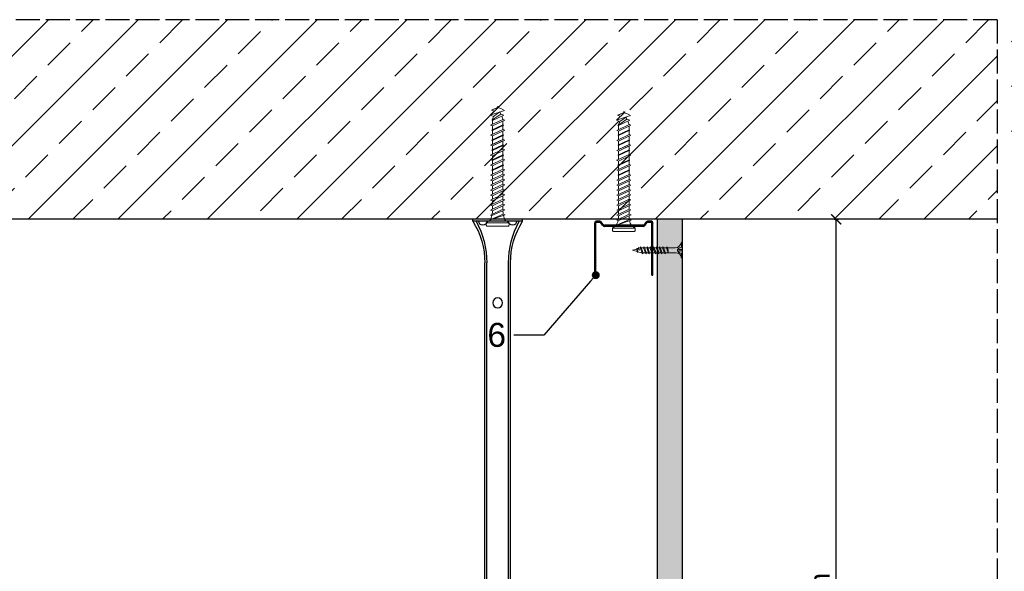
# Model space of a CAD drawing. Header units: millimetres. Extents: x 1837 to 3822, y 1456 to 2447.
# Tile 7 of 8: x 2972 to 3466, y 2171 to 2447. Entities that reach past the tile are written whole.
import ezdxf
from ezdxf import colors
from ezdxf.entities.mleader import LeaderData, LeaderLine
from ezdxf.math import Vec2, Vec3

# ---------------------------------------------------------------- set-up
doc = ezdxf.new("R2010")
doc.units = ezdxf.units.MM
doc.linetypes.add('ACAD_ISO02W100', pattern=[15, 12, -3])
for name, color, linetype, lineweight in [('_RIGIPS AKCESORIA', 7, 'Continuous', 18), ('_RIGIPS G-K', 7, 'Continuous', 25), ('_RIGIPS PROFIL', 7, 'Continuous', 9), ('PRZERYWANA', 7, 'ACAD_ISO02W100', 25)]:
    doc.layers.add(name, color=color, linetype=linetype, lineweight=lineweight)
doc.styles.get("Standard").update_dxf_attribs({"font": 'arial.ttf'})
doc.dimstyles.new('ISO-25', dxfattribs={"dimtxt": 2.5, "dimasz": 2.5, "dimexe": 1.25, "dimexo": 0.625, "dimtad": 1, "dimtxsty": 'Standard', "dimcen": 2.5, "dimadec": 0, "dimazin": 0, "dimtfac": 1, "dimtmove": 0, "dimatfit": 3, "dimfxl": 1, "dimarcsym": 0})

# ---------------------------------------------------------------- blocks, each defined once
blk = doc.blocks.new('kolek beton 65')
at = {"layer": '_RIGIPS AKCESORIA'}
for p, q in [((-68.91, -931.37), (-69.76, -932.23)), ((-69.76, -932.23), (-69.76, -941.73)), ((-67.81, -931.28), (-68.91, -931.37)), ((-68.91, -942.59), (-68.91, -931.37)), ((-67.26, -942.18), (-67.26, -931.78)), ((-126.91, -936.37), (-127.26, -936.98)), ((-126.9, -936.83), (-127.26, -936.98)), ((-126.72, -937.2), (-127.26, -936.98)), ((-127.02, -936.57), (-125.7, -939.37)), ((-125.41, -940.08), (-126.91, -936.37)), ((-126.69, -936.74), (-126.75, -936.77)), ((-125.96, -934.72), (-126.69, -936.74)), ((-126.69, -936.74), (-122.91, -940.73)), ((-125.3, -933.58), (-125.96, -934.72)), ((-122.91, -940.73), (-125.3, -933.58)), ((-123.47, -935.41), (-124.54, -935.85)), ((-122.3, -939.04), (-124.54, -935.85)), ((-122.93, -933.94), (-123.47, -935.41)), ((-123.47, -935.41), (-120.37, -939.96)), ((-120.25, -939.63), (-122.93, -933.94)), ((-120.86, -934.33), (-122.44, -934.98)), ((-120.81, -934.33), (-120.86, -934.33)), ((-120.48, -933.42), (-120.81, -934.33)), ((-117.85, -940.54), (-120.81, -934.33)), ((-117.51, -939.63), (-120.48, -933.42)), ((-118.08, -934.33), (-120.05, -934.33)), ((-117.93, -933.94), (-118.08, -934.33)), ((-118.08, -934.33), (-115.39, -940.02)), ((-115.25, -939.63), (-117.93, -933.94)), ((-115.81, -934.33), (-117.73, -934.33)), ((-115.48, -933.42), (-115.81, -934.33)), ((-112.85, -940.54), (-115.81, -934.33)), ((-112.51, -939.63), (-115.48, -933.42)), ((-113.08, -934.33), (-115.05, -934.33)), ((-112.93, -933.94), (-113.08, -934.33)), ((-113.08, -934.33), (-110.39, -940.02)), ((-110.25, -939.63), (-112.93, -933.94)), ((-110.81, -934.33), (-112.73, -934.33)), ((-110.48, -933.42), (-110.81, -934.33)), ((-110.48, -933.42), (-110.81, -934.33)), ((-108.28, -939.63), (-110.81, -934.33)), ((-107.85, -940.54), (-110.81, -934.33)), ((-107.51, -939.63), (-110.48, -933.42)), ((-108.08, -934.33), (-110.05, -934.33)), ((-107.51, -939.63), (-110.05, -934.33)), ((-107.93, -933.94), (-108.08, -934.33)), ((-108.08, -934.33), (-105.39, -940.02)), ((-105.25, -939.63), (-107.93, -933.94)), ((-105.81, -934.33), (-107.73, -934.33)), ((-105.48, -933.42), (-105.81, -934.33)), ((-102.85, -940.54), (-105.81, -934.33)), ((-102.51, -939.63), (-105.48, -933.42)), ((-103.08, -934.33), (-105.05, -934.33)), ((-102.93, -933.94), (-103.08, -934.33)), ((-103.08, -934.33), (-100.39, -940.02)), ((-100.25, -939.63), (-102.93, -933.94)), ((-100.81, -934.33), (-102.73, -934.33)), ((-100.48, -933.42), (-100.81, -934.33)), ((-97.85, -940.54), (-100.81, -934.33)), ((-97.51, -939.63), (-100.48, -933.42)), ((-98.08, -934.33), (-100.05, -934.33)), ((-97.93, -933.94), (-98.08, -934.33)), ((-98.08, -934.33), (-95.39, -940.02)), ((-95.25, -939.63), (-97.93, -933.94)), ((-95.81, -934.33), (-97.73, -934.33)), ((-95.48, -933.42), (-95.81, -934.33)), ((-92.85, -940.54), (-95.81, -934.33)), ((-92.51, -939.63), (-95.48, -933.42)), ((-93.31, -934.33), (-95.05, -934.33)), ((-92.98, -933.42), (-93.31, -934.33)), ((-90.35, -940.54), (-93.31, -934.33)), ((-90.01, -939.63), (-92.98, -933.42)), ((-90.81, -934.33), (-92.55, -934.33)), ((-90.48, -933.42), (-90.81, -934.33)), ((-87.85, -940.54), (-90.81, -934.33)), ((-87.51, -939.63), (-90.48, -933.42)), ((-88.31, -934.33), (-90.05, -934.33)), ((-87.98, -933.42), (-88.31, -934.33)), ((-85.35, -940.54), (-88.31, -934.33)), ((-85.01, -939.63), (-87.98, -933.42)), ((-85.81, -934.33), (-87.55, -934.33)), ((-85.48, -933.42), (-85.81, -934.33)), ((-82.85, -940.54), (-85.81, -934.33)), ((-82.51, -939.63), (-85.48, -933.42)), ((-83.31, -934.33), (-85.05, -934.33)), ((-82.98, -933.42), (-83.31, -934.33)), ((-80.35, -940.54), (-83.31, -934.33)), ((-80.01, -939.63), (-82.98, -933.42)), ((-80.81, -934.33), (-82.55, -934.33)), ((-80.48, -933.42), (-80.81, -934.33)), ((-77.85, -940.54), (-80.81, -934.33)), ((-77.51, -939.63), (-80.48, -933.42)), ((-80.05, -934.33), (-78.31, -934.33)), ((-77.98, -933.42), (-78.31, -934.33)), ((-75.35, -940.54), (-78.31, -934.33)), ((-75.01, -939.63), (-77.98, -933.42)), ((-75.81, -934.33), (-77.55, -934.33)), ((-75.47, -933.37), (-75.81, -934.33)), ((-72.85, -940.54), (-75.81, -934.33)), ((-75.47, -933.37), (-72.61, -939.89)), ((-72.91, -933.23), (-73.27, -934.2)), ((-73.27, -934.2), (-70.43, -940.67)), ((-70.43, -940.67), (-72.91, -933.23)), ((-124.89, -938.64), (-125.41, -940.08)), ((-122.3, -939.04), (-122.91, -940.73)), ((-120.86, -939.63), (-122.3, -939.04)), ((-120.6, -939.63), (-120.86, -939.63)), ((-120.25, -939.63), (-120.37, -939.96)), ((-118.28, -939.63), (-120.25, -939.63)), ((-117.51, -939.63), (-117.85, -940.54)), ((-115.58, -939.63), (-117.51, -939.63)), ((-115.25, -939.63), (-115.39, -940.02)), ((-113.28, -939.63), (-115.25, -939.63)), ((-112.51, -939.63), (-112.85, -940.54)), ((-110.6, -939.63), (-112.51, -939.63)), ((-110.25, -939.63), (-110.39, -940.02)), ((-108.28, -939.63), (-110.25, -939.63)), ((-107.51, -939.63), (-107.85, -940.54)), ((-107.51, -939.63), (-107.85, -940.54)), ((-105.6, -939.63), (-107.51, -939.63)), ((-105.25, -939.63), (-105.39, -940.02)), ((-103.28, -939.63), (-105.25, -939.63)), ((-102.51, -939.63), (-102.91, -940.73)), ((-100.6, -939.63), (-102.51, -939.63)), ((-100.25, -939.63), (-100.41, -940.08)), ((-98.28, -939.63), (-100.25, -939.63)), ((-97.51, -939.63), (-97.85, -940.54)), ((-95.6, -939.63), (-97.51, -939.63)), ((-95.25, -939.63), (-95.39, -940.02)), ((-93.28, -939.63), (-95.25, -939.63)), ((-92.51, -939.63), (-92.85, -940.54)), ((-90.78, -939.63), (-92.51, -939.63)), ((-90.01, -939.63), (-90.35, -940.54)), ((-88.28, -939.63), (-90.01, -939.63)), ((-87.51, -939.63), (-87.85, -940.54)), ((-85.78, -939.63), (-87.51, -939.63)), ((-85.01, -939.63), (-85.35, -940.54)), ((-83.28, -939.63), (-85.01, -939.63)), ((-82.51, -939.63), (-82.85, -940.54)), ((-80.78, -939.63), (-82.51, -939.63)), ((-80.01, -939.63), (-80.35, -940.54)), ((-78.28, -939.63), (-80.01, -939.63)), ((-77.51, -939.63), (-77.85, -940.54)), ((-77.51, -939.63), (-75.78, -939.63)), ((-75.01, -939.63), (-75.35, -940.54)), ((-72.61, -939.89), (-72.85, -940.54)), ((-68.91, -942.59), (-69.76, -941.73)), ((-67.81, -942.68), (-68.91, -942.59))]:
    blk.add_line(p, q, dxfattribs=at)
for centre, radius, start, end in [((-70.76, -932.33), 1, 297.387, 0.1192), ((-67.76, -931.78), 0.5, 0, 95), ((-74.88, -924.33), 10, 269.0428, 279.2887), ((-74.88, -924.33), 10, 282.9916, 297.2521), ((-74.88, -949.63), 10, 80.5289, 90.7633), ((-74.88, -949.63), 10, 62.7479, 76.8682), ((-70.76, -941.63), 1, 359.8807, 62.6128), ((-67.76, -942.18), 0.5, 265, 360)]:
    blk.add_arc(centre, radius, start, end, dxfattribs=at)
blk = doc.blocks.new('UD 30 ULTRASTIL')
h = blk.add_hatch()
h.set_pattern_fill('ANSI31', color=256, scale=0.3, style=0)
h.paths.add_polyline_path([(684.71, 712.9), (658.51, 712.9, 0.414214), (657.71, 712.1), (657.71, 710.25, 0.236068), (658.03, 709.61), (659.39, 708.59, -0.236068), (659.71, 707.95), (659.71, 688.65, -0.236068), (659.39, 688.01), (658.03, 686.99, 0.236068), (657.71, 686.35), (657.71, 684.5, 0.414214), (658.51, 683.7), (684.71, 683.7), (684.71, 684.25), (658.51, 684.25, -0.414214), (658.26, 684.5), (658.26, 686.35, -0.236068), (658.36, 686.55), (659.72, 687.57, 0.236068), (660.26, 688.65), (660.26, 707.95, 0.236068), (659.72, 709.03), (658.36, 710.05, -0.236068), (658.26, 710.25), (658.26, 712.1, -0.414214), (658.51, 712.35), (684.71, 712.35)])
for p, q in [((657.71, 712.1), (657.71, 710.25)), ((658.26, 712.1), (658.26, 710.25)), ((684.71, 712.9), (658.51, 712.9)), ((684.71, 712.35), (658.51, 712.35)), ((684.71, 712.35), (684.71, 712.9)), ((659.39, 708.59), (658.03, 709.61)), ((659.72, 709.03), (658.36, 710.05)), ((659.71, 707.95), (659.71, 688.65)), ((660.26, 707.95), (660.26, 688.65)), ((657.71, 686.35), (657.71, 684.5)), ((659.39, 688.01), (658.03, 686.99)), ((658.26, 686.35), (658.26, 684.5)), ((659.72, 687.57), (658.36, 686.55)), ((684.71, 684.25), (658.51, 684.25)), ((684.71, 683.7), (658.51, 683.7)), ((684.71, 683.7), (684.71, 684.25))]:
    blk.add_line(p, q)
for centre, radius, start, end in [((658.51, 712.1), 0.8, 90, 180), ((658.51, 712.1), 0.25, 90, 180), ((658.51, 710.25), 0.8, 180, 233.1301), ((658.51, 710.25), 0.25, 180, 233.1301), ((658.91, 707.95), 0.8, 0, 53.1301), ((658.91, 707.95), 1.35, 0, 53.1301), ((658.51, 686.35), 0.8, 126.8699, 180), ((658.51, 686.35), 0.25, 126.8699, 180), ((658.91, 688.65), 0.8, 306.8699, 0), ((658.91, 688.65), 1.35, 306.8699, 0), ((658.51, 684.5), 0.8, 180, 270), ((658.51, 684.5), 0.25, 180, 270)]:
    blk.add_arc(centre, radius, start, end)
blk = doc.blocks.new('TN 25')
at = {"layer": '_RIGIPS AKCESORIA'}
for p, q in [((0, -0.84), (0, 7.16)), ((0, 7.16), (0.46, 7.16)), ((0.46, 7.16), (0.46, 4.78)), ((8.47, 4.46), (8.79, 5)), ((8.79, 5), (9.93, 2.01)), ((10.1, 4.46), (10.41, 5)), ((10.41, 5), (11.56, 2.01)), ((11.67, 4.46), (11.99, 5)), ((11.99, 5), (13.14, 2.01)), ((13.21, 4.46), (13.52, 5)), ((13.52, 5), (14.67, 2.01)), ((14.8, 4.46), (15.12, 5)), ((15.12, 5), (16.26, 2.01)), ((16.42, 4.46), (16.73, 5)), ((16.73, 5), (17.88, 2.01)), ((17.99, 4.46), (18.31, 5)), ((18.31, 5), (19.45, 2.01)), ((19.68, 4.46), (20, 5)), ((20, 5), (21.14, 2.01)), ((0.46, 4.78), (0, 4.78)), ((0, 3.5), (1.77, 3.5)), ((0, 2.83), (1.77, 2.83)), ((0.46, 1.64), (0, 1.64)), ((0.46, -0.84), (0.46, 1.64)), ((1.77, 3.5), (1.77, 4.2)), ((1.77, 2.83), (1.77, 2.18)), ((3.02, 4.46), (8.47, 4.46)), ((7.49, 2.01), (3.55, 2.01)), ((7.12, 4.46), (7.12, 3.18)), ((8.03, 2.01), (7.12, 4.46)), ((7.12, 3.18), (7.65, 1.53)), ((7.65, 1.53), (8.03, 2.01)), ((9.41, 2.01), (8.03, 2.01)), ((9.61, 1.51), (8.47, 4.46)), ((9, 4.46), (10.1, 4.46)), ((9.93, 2.01), (9.61, 1.51)), ((11.04, 2.01), (9.93, 2.01)), ((11.23, 1.51), (10.1, 4.46)), ((10.62, 4.46), (11.67, 4.46)), ((11.56, 2.01), (11.23, 1.51)), ((12.61, 2.01), (11.56, 2.01)), ((12.81, 1.51), (11.67, 4.46)), ((12.2, 4.46), (13.21, 4.46)), ((13.14, 2.01), (12.81, 1.51)), ((14.15, 2.01), (13.14, 2.01)), ((14.34, 1.51), (13.21, 4.46)), ((13.73, 4.46), (14.8, 4.46)), ((14.67, 2.01), (14.34, 1.51)), ((15.74, 2.01), (14.67, 2.01)), ((15.94, 1.51), (14.8, 4.46)), ((15.33, 4.46), (16.42, 4.46)), ((16.26, 2.01), (15.94, 1.51)), ((17.36, 2.01), (16.26, 2.01)), ((17.55, 1.51), (16.42, 4.46)), ((16.94, 4.46), (17.99, 4.46)), ((17.88, 2.01), (17.55, 1.51)), ((18.93, 2.01), (17.88, 2.01)), ((19.13, 1.51), (17.99, 4.46)), ((18.52, 4.46), (19.68, 4.46)), ((19.45, 2.01), (19.13, 1.51)), ((19.45, 2.01), (20.62, 2.01)), ((20.82, 1.51), (19.68, 4.46)), ((20.21, 4.46), (20.7, 4.46)), ((20.7, 4.46), (22.28, 3.98)), ((21.14, 2.01), (20.82, 1.51)), ((21.14, 2.01), (21.81, 2.12)), ((21.85, 1.83), (21.67, 3.28)), ((21.67, 3.28), (22.14, 2.4)), ((22.14, 2.4), (21.85, 1.83)), ((22.7, 2.36), (22.14, 2.4)), ((22.28, 3.98), (22.56, 4.37)), ((22.7, 2.36), (22.28, 3.98)), ((22.56, 4.37), (23.03, 2.71)), ((23.03, 2.71), (22.7, 2.36)), ((22.71, 3.85), (25, 3.24)), ((25, 3.24), (23.03, 2.71)), ((0, -0.84), (0.46, -0.84))]:
    blk.add_line(p, q, dxfattribs=at)
for centre, major_axis, ratio, start_param, end_param in [((3.09, 7.67), (0.17, 3.2), 0.826134, 1.773653, 3.180586), ((-0.04, 0.9), (0, 3.93), 0.848176, -0.720942, -0.151112), ((3.37, -1.57), (0.28, 3.57), 0.832181, 0.035984, 1.430787), ((-2.73, 15.91), (0, 14.76), 0.848176, 3.399396, 3.475072), ((0.59, 4.62), (0, 2.81), 0.848176, 3.475072, 3.862535), ((1.66, 3.18), (0, 0.895), 0.848176, -1.552777, -0.720942), ((1.66, 3.18), (0, 0.895), 0.848176, 3.862535, 4.730408)]:
    blk.add_ellipse(centre, major_axis=major_axis, ratio=ratio, start_param=start_param, end_param=end_param, dxfattribs=at)
blk = doc.blocks.new('_Dot')
at = {"color": 0, "linetype": 'ByBlock', "lineweight": -2}
blk.add_line((-0.5, 0), (-1, 0), dxfattribs=at)
at = {"color": 0, "linetype": 'ByBlock', "const_width": 0.5}
blk.add_lwpolyline([(-0.25, 0, 1), (0.25, 0, 1)], format="xyb", close=True, dxfattribs=at)
blk = doc.blocks.new('noniusz gorny widok')
for p, q in [((418.67, 301.96), (418.67, 302.96)), ((418.67, 302.96), (443.67, 302.96)), ((418.67, 301.96), (443.67, 301.96)), ((421.67, 301.96), (425.67, 301.96)), ((443.67, 301.96), (443.67, 302.96)), ((424.67, 11.96), (424.67, 281.05)), ((425.67, 11.96), (425.67, 281.05)), ((436.67, 11.96), (436.67, 281.05)), ((437.67, 11.96), (437.67, 281.05)), ((424.67, 11.96), (437.67, 11.96))]:
    blk.add_line(p, q)
for centre in [(431.17, 261.05), (431.17, 26.96)]:
    blk.add_circle(centre, 2.5)
for centre, radius, start, end in [((386.97, 281.54), 37.7, 359.2509, 32.7784), ((383.61, 281.48), 42.06, 359.4173, 29.1348), ((423.67, 301.96), 2, 180, 0), ((478.72, 281.48), 42.06, 150.8652, 180.5827), ((438.67, 301.96), 2, 180, 0), ((475.36, 281.54), 37.7, 147.2216, 180.7491)]:
    blk.add_arc(centre, radius, start, end)
blk = doc.blocks.new('_ArchTick')
at = {"color": 0, "linetype": 'ByBlock', "const_width": 0.15}
blk.add_lwpolyline([(-0.5, -0.5), (0.5, 0.5)], dxfattribs=at)
blk = doc.blocks.new('*D30')
at = {"layer": '_RIGIPS PROFIL', "color": 0, "lineweight": -2, "transparency": 16777216}
for p, q in [((3380.16, 2347.44), (3382.41, 2347.44)), ((3381.16, 1934.94), (3381.16, 2347.44)), ((3380.16, 1934.94), (3382.41, 1934.94))]:
    blk.add_line(p, q, dxfattribs=at)
at = {"layer": 'Defpoints', "color": 0, "transparency": 16777216}
for p in [(3304.07, 2347.44), (3381.16, 2347.44), (3304.07, 1934.94)]:
    blk.add_point(p, dxfattribs=at)
at = {"layer": '_RIGIPS PROFIL', "color": 0, "lineweight": -2, "transparency": 16777216, "xscale": 5, "yscale": 5, "zscale": 5}
for p, rotation in [((3381.16, 2347.44), 90), ((3381.16, 1934.94), 270)]:
    blk.add_blockref('_ArchTick', p, dxfattribs=dict(at, rotation=rotation))
at = {"layer": '_RIGIPS PROFIL', "color": 0, "transparency": 16777216, "insert": (3373.06, 2141.19), "char_height": 10, "attachment_point": 5, "rotation": 90}
blk.add_mtext('≤400 mm', dxfattribs=at)

msp = doc.modelspace()

# ---------------------------------------------------------------- hatches: boundary and pattern name
at = {"layer": '_RIGIPS G-K'}
h = msp.add_hatch(dxfattribs=at)
h.set_pattern_fill('ANSI33', color=256, scale=5)
h.paths.add_polyline_path([(2106.392, 2447.443), (2106.392, 2347.443), (3461.901, 2347.443), (3461.901, 2447.443)])
h.paths.add_polyline_path([(3731.614, 2347.443), (3731.614, 2447.443), (3469.115, 2447.443), (3469.115, 2347.443)])
h.paths.add_polyline_path([(1836.678, 2447.443), (1836.678, 2347.443), (2099.178, 2347.443), (2099.178, 2447.443)])
h = msp.add_hatch(dxfattribs=at)
h.set_pattern_fill('DOTS', color=256, scale=2, angle=-135, style=0)
h.set_pattern_definition([(225, (1765.578, 4751.753), (1.122532, -3.367596), [0, -3.175])])
h.paths.add_polyline_path([(3304.072, 2347.443), (3291.572, 2347.443), (3291.572, 1947.058), (3304.072, 1947.058)])

# ---------------------------------------------------------------- linework, layer by layer
msp.add_line((3461.901, 2347.443), (2106.392, 2347.443))
for p, q in [((3291.572, 1947.058), (3291.572, 2347.443)), ((3304.072, 1934.558), (3304.072, 2347.443))]:
    msp.add_line(p, q, dxfattribs=at)
at = {"layer": 'PRZERYWANA'}
for q in [(2106.392, 2447.443), (3461.901, 1914.558)]:
    msp.add_line((3461.901, 2447.443), q, dxfattribs=at)

# ---------------------------------------------------------------- block references
at = {"xscale": -1}
msp.add_blockref('noniusz gorny widok', (3642.641, 2044.488), dxfattribs=at)
at = {"rotation": 270}
msp.add_blockref('UD 30 ULTRASTIL', (2576.42, 3004.158), dxfattribs=at)
at = {"layer": '_RIGIPS AKCESORIA'}
for name, p, rotation in [('kolek beton 65', (4148.455, 2276.682), 270), ('kolek beton 65', (4211.701, 2274.132), 270), ('TN 25', (3304.072, 2335.14), 180)]:
    msp.add_blockref(name, p, dxfattribs=dict(at, rotation=rotation))

# ---------------------------------------------------------------- dimensions: what is measured, and where the dimension line sits
at = {"layer": '_RIGIPS PROFIL'}
dim = msp.add_linear_dim(base=(3381.161, 2347.443), p1=(3304.072, 1934.943), p2=(3304.072, 2347.443), angle=90, text='≤400 mm', dimstyle='ISO-25', override={"dimtxt": 10, "dimasz": 5, "dimgap": 3, "dimblk1": 'ArchTick', "dimblk2": 'ArchTick', "dimsah": 1, "dimfxlon": 1}, dxfattribs=at)
dim.commit()
dim.dimension.update_dxf_attribs({"geometry": '*D30', "text_midpoint": (3373.055, 2141.193)})

# ---------------------------------------------------------------- leaders
ml = msp.add_multileader_mtext('Standard', dxfattribs=at)
ml.set_content('6', color=256)
ml.set_leader_properties()
ml.set_arrow_properties(name='DOT')
ml.build(insert=Vec2(0, 0))
ml.multileader.update_dxf_attribs({"dogleg_length": 15})
ctx = ml.context
ctx.base_point, ctx.char_height, ctx.landing_gap_size, ctx.plane_origin = Vec3(3203.724, 2289.419), 12, 4, Vec3(3260.672, 2319.443)
ctx.text_align_type = 2
notes = []
notes.append((ctx, [(0, (1, 1, 0), (3234.647, 2289.419), (-1, 0), 15, [(0, [(3260.672, 2319.443)], 0, [])])]))
ctx.mtext.insert, ctx.mtext.alignment, ctx.mtext.flow_direction = Vec3(3215.647, 2295.521), 3, 5
for ctx, leaders in notes:
    for number, flags, end, landing, length, lines in leaders:
        leader = LeaderData()
        leader.index, (leader.has_last_leader_line, leader.has_dogleg_vector, leader.attachment_direction) = number, flags
        leader.last_leader_point, leader.dogleg_vector, leader.dogleg_length = Vec3(end), Vec3(landing), length
        for number, points, colour, breaks in lines:
            line = LeaderLine()
            line.index, line.vertices, line.color, line.breaks = number, Vec3.list(points), colors.encode_raw_color(colour), breaks
            leader.lines.append(line)
        ctx.leaders.append(leader)

doc.saveas('drawing.dxf')
